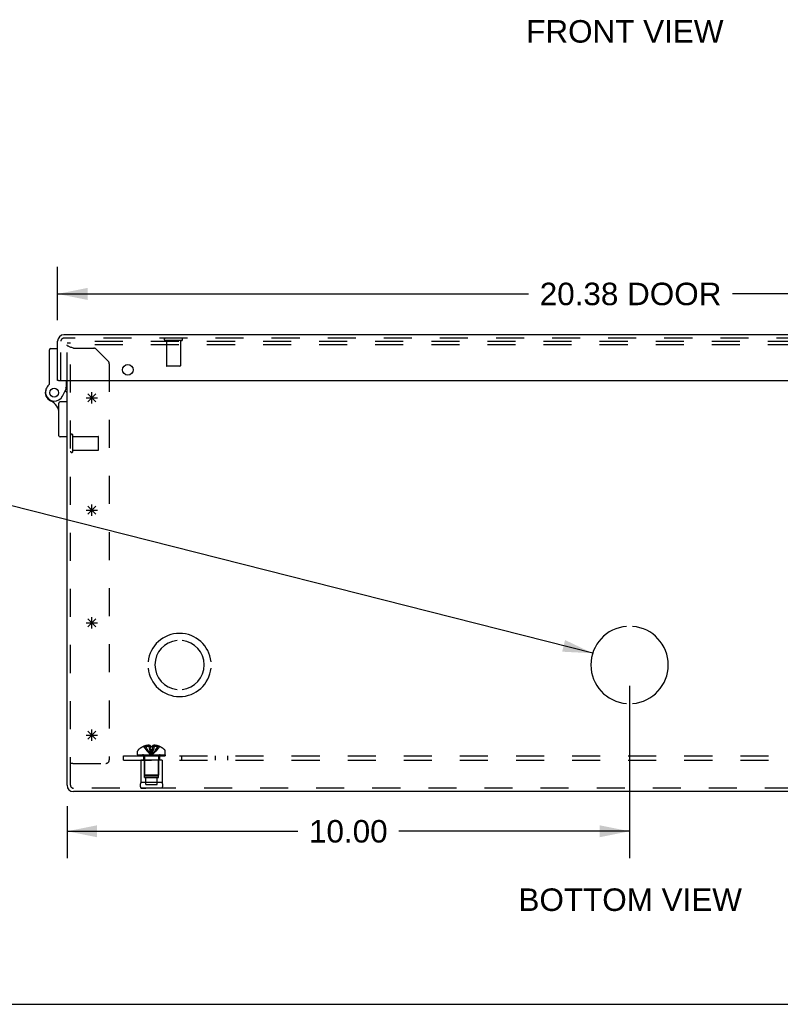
# Model space of a CAD drawing. Header units: inches. Extents: x 0 to 90.7, y 0 to 58.7.
# Tile 2 of 15: x 18.5 to 32, y 0 to 17.5. Entities that reach past the tile are written whole.
import ezdxf

# ---------------------------------------------------------------- set-up
doc = ezdxf.new("R2010")
doc.units = ezdxf.units.IN
doc.header["$LTSCALE"] = 4.986667
doc.header["$MEASUREMENT"] = 0
doc.linetypes.add('HIDDEN', pattern=[0.2, 0.1, -0.1])
doc.layers.get('0').update_dxf_attribs({"linetype": 'CONTINUOUS'})
for name, color, linetype in [('DEFAULT_2', 8, 'HIDDEN'), ('DIMENSIONS', 7, 'CONTINUOUS'), ('DOOR_ASSEMBLY', 7, 'CONTINUOUS'), ('OPEN', 7, 'CONTINUOUS'), ('SPOTWELDS', 7, 'CONTINUOUS'), ('SUBPANEL', 7, 'CONTINUOUS')]:
    doc.layers.add(name, color=color, linetype=linetype)
doc.styles.get("Standard").update_dxf_attribs({"font": 'arial.ttf'})
doc.dimstyles.new('DIMSTYLE_1', dxfattribs={"dimtxt": 0.4, "dimasz": 0.533333, "dimexe": 0.09, "dimexo": 0.07, "dimgap": 0.0375, "dimtad": 0, "dimtih": 1, "dimtoh": 1, "dimzin": 4, "dimdsep": 46, "dimtxsty": 'Standard', "dimblk": '_FILLED', "dimblk1": '_FILLED', "dimblk2": '_FILLED', "dimcen": 0.09, "dimadec": 3, "dimazin": 1, "dimtfac": 1, "dimtdec": 3, "dimtofl": 0, "dimtmove": 0, "dimatfit": 3, "dimldrblk": '_FILLED', "dimfxl": 0, "dimtolj": 1, "dimtzin": 4, "dimarcsym": 0})
doc.dimstyles.get("Standard").update_dxf_attribs({"dimtxt": 0.453333, "dimasz": 0.533333, "dimexe": 0.09, "dimexo": 0.07, "dimgap": 0.09, "dimtad": 0, "dimtih": 1, "dimtoh": 1, "dimdec": 3, "dimzin": 4, "dimdsep": 46, "dimtxsty": 'Standard', "dimblk": '_FILLED', "dimblk1": '_FILLED', "dimblk2": '_FILLED', "dimcen": 0.09, "dimadec": 3, "dimazin": 1, "dimtp": 0.001, "dimtm": 0.001, "dimtfac": 1, "dimtdec": 3, "dimtofl": 0, "dimtmove": 0, "dimatfit": 3, "dimldrblk": '_FILLED', "dimfxl": 0, "dimtolj": 1, "dimtzin": 4, "dimarcsym": 0})

# ---------------------------------------------------------------- blocks, each defined once
blk = doc.blocks.new('_FILLED')
at = {"color": 0, "linetype": 'ByBlock'}
blk.add_solid([(0, 0), (-1, 0.2), (-1, -0.2)], dxfattribs=at)
blk = doc.blocks.new('*D9')
at = {"layer": 'DIMENSIONS', "color": 2, "linetype": 'Continuous'}
for p, q in [((19.187, 12.164), (19.187, 13.109)), ((39.562, 12.164), (39.562, 13.109)), ((19.187, 12.629), (27.561, 12.629)), ((39.562, 12.629), (31.188, 12.629))]:
    blk.add_line(p, q, dxfattribs=at)
at = {"layer": 'DIMENSIONS', "color": 2, "linetype": 'Continuous', "xscale": 0.5333333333, "yscale": 0.5333333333, "zscale": 0.5333333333, "rotation": 180}
blk.add_blockref('_FILLED', (19.187, 12.629), dxfattribs=at)
at = {"layer": 'DIMENSIONS', "color": 2, "linetype": 'Continuous', "xscale": 0.5333333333, "yscale": 0.5333333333, "zscale": 0.5333333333}
blk.add_blockref('_FILLED', (39.562, 12.629), dxfattribs=at)
at = {"layer": 'DIMENSIONS', "color": 2, "linetype": 'Continuous', "insert": (29.375, 12.829), "char_height": 0.4, "width": 3.22677, "attachment_point": 2, "line_spacing_factor": 0.9}
blk.add_mtext('20.38 DOOR', dxfattribs=at)
blk = doc.blocks.new('*D22')
at = {"layer": 'DIMENSIONS', "color": 2, "linetype": 'Continuous'}
for p, q in [((29.357, 5.66), (29.357, 2.596)), ((19.357, 3.522), (19.357, 2.596)), ((19.357, 3.076), (23.458, 3.076)), ((29.357, 3.076), (25.256, 3.076))]:
    blk.add_line(p, q, dxfattribs=at)
at = {"layer": 'DIMENSIONS', "color": 2, "linetype": 'Continuous', "xscale": 0.5333333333, "yscale": 0.5333333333, "zscale": 0.5333333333, "rotation": 180}
blk.add_blockref('_FILLED', (19.357, 3.076), dxfattribs=at)
at = {"layer": 'DIMENSIONS', "color": 2, "linetype": 'Continuous', "xscale": 0.5333333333, "yscale": 0.5333333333, "zscale": 0.5333333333}
blk.add_blockref('_FILLED', (29.357, 3.076), dxfattribs=at)
at = {"layer": 'DIMENSIONS', "color": 2, "linetype": 'Continuous', "insert": (24.357, 3.276), "char_height": 0.4, "width": 1.39777, "attachment_point": 2, "line_spacing_factor": 0.9}
blk.add_mtext('10.00', dxfattribs=at)

msp = doc.modelspace()

# ---------------------------------------------------------------- linework, layer by layer
at = {"color": 3, "linetype": 'Continuous'}
for p, q in [((19.357, 3.895), (19.357, 11.092)), ((39.245, 3.783), (19.469, 3.783))]:
    msp.add_line(p, q, dxfattribs=at)
at = {"color": 40, "linetype": 'Continuous'}
for p, q in [((19.724, 10.713), (19.865, 10.854)), ((19.865, 10.713), (19.724, 10.854)), ((19.795, 10.683), (19.795, 10.883)), ((19.695, 10.783), (19.895, 10.783))]:
    msp.add_line(p, q, dxfattribs=at)
at = {"color": 7, "linetype": 'Continuous'}
msp.add_line((0, 0), (90.667, 0), dxfattribs=at)
at = {"color": 3, "linetype": 'Continuous'}
msp.add_arc((19.469, 3.895), 0.112, 180, 270, dxfattribs=at)
at = {"layer": 'DEFAULT_2', "color": 8, "linetype": 'HIDDEN'}
for p, q in [((19.357, 11.092), (19.357, 11.753)), ((19.417, 11.753), (19.357, 11.753)), ((19.417, 3.895), (19.417, 11.783)), ((39.297, 11.783), (19.417, 11.783)), ((39.297, 11.723), (19.417, 11.723)), ((19.469, 11.664), (19.831, 11.664)), ((20.089, 11.432), (19.876, 11.645)), ((20.107, 11.388), (20.107, 4.346)), ((19.46, 9.831), (19.46, 10.115)), ((19.46, 10.097), (19.907, 10.097)), ((19.917, 9.859), (19.917, 10.087)), ((19.46, 9.849), (19.907, 9.849)), ((20.717, 4.585), (20.717, 4.584)), ((20.718, 4.585), (20.717, 4.584)), ((20.839, 4.585), (20.718, 4.585)), ((20.753, 4.585), (20.753, 4.597)), ((20.808, 4.585), (20.808, 4.606)), ((20.839, 4.585), (20.839, 4.597)), ((20.839, 4.585), (20.839, 4.584)), ((20.873, 4.555), (20.87, 4.527)), ((20.875, 4.585), (20.873, 4.555)), ((20.875, 4.597), (20.875, 4.585)), ((20.875, 4.585), (20.875, 4.584)), ((20.997, 4.585), (20.875, 4.585)), ((20.907, 4.585), (20.907, 4.606)), ((20.962, 4.585), (20.962, 4.597)), ((20.998, 4.584), (20.997, 4.585)), ((20.998, 4.585), (20.998, 4.584)), ((20.611, 4.438), (20.611, 4.5)), ((20.611, 4.438), (21.103, 4.438)), ((20.612, 4.418), (20.612, 4.433)), ((20.612, 4.433), (21.103, 4.433)), ((20.612, 4.418), (21.103, 4.418)), ((20.619, 4.433), (20.619, 4.418)), ((20.637, 4.418), (20.637, 4.433)), ((20.658, 4.418), (20.658, 4.433)), ((20.664, 4.433), (20.664, 4.418)), ((20.67, 4.418), (20.67, 4.433)), ((20.69, 4.418), (20.69, 4.433)), ((20.699, 4.418), (20.699, 4.433)), ((20.717, 4.418), (20.717, 4.433)), ((20.733, 4.401), (20.733, 4.073)), ((20.74, 4.433), (20.74, 4.418)), ((20.751, 4.418), (20.751, 4.433)), ((20.786, 4.418), (20.786, 4.433)), ((20.791, 4.418), (20.791, 4.433)), ((20.854, 4.448), (20.857, 4.424)), ((20.854, 4.448), (20.857, 4.424)), ((20.924, 4.418), (20.924, 4.433)), ((20.928, 4.433), (20.928, 4.418)), ((20.963, 4.418), (20.963, 4.433)), ((20.974, 4.418), (20.974, 4.433)), ((20.981, 4.401), (20.981, 4.073)), ((20.997, 4.418), (20.997, 4.433)), ((21.016, 4.433), (21.016, 4.418)), ((21.025, 4.418), (21.025, 4.433)), ((21.045, 4.418), (21.045, 4.433)), ((21.05, 4.418), (21.05, 4.433)), ((21.056, 4.418), (21.056, 4.433)), ((21.077, 4.433), (21.077, 4.418)), ((21.095, 4.418), (21.095, 4.433)), ((21.103, 4.438), (21.103, 4.5)), ((21.103, 4.433), (21.103, 4.418)), ((19.457, 4.283), (19.417, 4.283)), ((19.457, 4.283), (20.044, 4.283)), ((20.669, 4.343), (20.669, 3.943)), ((21.045, 4.343), (20.669, 4.343)), ((20.732, 4.031), (20.732, 4.343)), ((20.982, 4.031), (20.982, 4.343)), ((21.045, 4.343), (21.045, 3.943)), ((20.732, 4.031), (20.982, 4.031)), ((20.743, 4.063), (20.733, 4.073)), ((20.981, 4.073), (20.733, 4.073)), ((20.743, 4.063), (20.971, 4.063)), ((20.756, 3.906), (20.756, 4.031)), ((20.959, 3.906), (20.959, 4.031)), ((20.971, 4.063), (20.981, 4.073)), ((21.045, 3.943), (20.669, 3.943)), ((20.756, 3.906), (20.959, 3.906)), ((39.245, 3.843), (19.469, 3.843)), ((21.045, 3.843), (20.669, 3.843)), ((20.669, 3.843), (20.757, 3.843)), ((21.045, 3.843), (20.957, 3.843))]:
    msp.add_line(p, q, dxfattribs=at)
for points in [[(19.469, 11.664), (19.455, 11.669), (19.44, 11.674), (19.426, 11.679), (19.413, 11.684), (19.401, 11.689), (19.39, 11.694), (19.38, 11.698), (19.372, 11.703), (19.366, 11.708), (19.361, 11.713), (19.358, 11.718), (19.357, 11.723)], [(20.717, 4.584), (20.737, 4.555), (20.758, 4.527), (20.78, 4.5), (20.805, 4.474), (20.83, 4.448), (20.857, 4.424)], [(20.808, 4.606), (20.802, 4.606), (20.797, 4.606), (20.792, 4.605), (20.787, 4.604), (20.782, 4.603), (20.776, 4.603), (20.771, 4.601), (20.765, 4.6), (20.759, 4.599), (20.753, 4.597)], [(20.753, 4.585), (20.767, 4.555), (20.783, 4.527), (20.8, 4.5), (20.818, 4.474), (20.837, 4.448), (20.857, 4.424)], [(20.839, 4.597), (20.835, 4.599), (20.831, 4.601), (20.827, 4.602), (20.823, 4.603), (20.819, 4.604), (20.815, 4.605), (20.811, 4.606), (20.808, 4.606)], [(20.808, 4.585), (20.815, 4.555), (20.822, 4.527), (20.83, 4.5), (20.839, 4.474), (20.848, 4.448), (20.857, 4.424)], [(20.839, 4.585), (20.842, 4.555), (20.844, 4.527), (20.847, 4.5), (20.85, 4.474), (20.854, 4.448)], [(20.839, 4.584), (20.842, 4.555), (20.845, 4.527), (20.847, 4.5), (20.851, 4.474)], [(20.851, 4.584), (20.845, 4.584), (20.839, 4.584)], [(20.851, 4.584), (20.857, 4.585), (20.863, 4.584)], [(20.907, 4.585), (20.9, 4.555), (20.892, 4.527), (20.884, 4.5), (20.876, 4.474), (20.867, 4.448), (20.857, 4.424)], [(20.962, 4.585), (20.947, 4.555), (20.931, 4.527), (20.914, 4.5), (20.897, 4.474), (20.877, 4.448), (20.857, 4.424)], [(20.998, 4.584), (20.978, 4.555), (20.957, 4.527), (20.934, 4.5), (20.91, 4.474), (20.884, 4.448), (20.857, 4.424)], [(20.875, 4.584), (20.869, 4.584), (20.863, 4.584)], [(20.907, 4.606), (20.903, 4.606), (20.899, 4.605), (20.895, 4.604), (20.891, 4.603), (20.887, 4.602), (20.883, 4.601), (20.879, 4.599), (20.875, 4.597)], [(20.962, 4.597), (20.956, 4.599), (20.95, 4.6), (20.944, 4.601), (20.938, 4.603), (20.933, 4.603), (20.928, 4.604), (20.922, 4.605), (20.917, 4.606), (20.912, 4.606), (20.907, 4.606)], [(20.87, 4.527), (20.867, 4.5), (20.864, 4.474), (20.861, 4.448), (20.857, 4.424)], [(20.867, 4.5), (20.864, 4.474), (20.861, 4.448), (20.857, 4.424)]]:
    msp.add_lwpolyline(points, dxfattribs=at)
for centre, radius, start, end in [((19.831, 11.601), 0.063, 45, 90), ((20.044, 11.388), 0.063, 0, 45), ((19.439, 10.115), 0.0215, 360, 180), ((19.907, 10.087), 0.01, 360, 90), ((19.439, 9.831), 0.0215, 180, 0), ((19.907, 9.859), 0.01, 270, 0), ((20.857, 4.256), 0.357, 113.1727, 130.9334), ((20.857, 4.256), 0.357, 107.0407, 113.0017), ((20.857, 4.256), 0.357, 66.9983, 72.9593), ((20.857, 4.256), 0.357, 49.0666, 66.8273), ((20.646, 4.5), 0.035, 130.9334, 180), ((20.696, 4.401), 0.0372, 59.9503, 90), ((20.696, 4.401), 0.0372, 0, 27.5399), ((21.018, 4.401), 0.0372, 152.4601, 180), ((21.018, 4.401), 0.0372, 90, 120.0497), ((21.068, 4.5), 0.035, 0, 49.0666), ((20.044, 4.346), 0.063, 270, 360), ((19.469, 3.895), 0.052, 180, 270), ((20.756, 3.893), 0.1, 150.0508, 209.9492), ((20.959, 3.893), 0.1, 330.0508, 29.9492)]:
    msp.add_arc(centre, radius, start, end, dxfattribs=at)
at = {"layer": 'DOOR_ASSEMBLY', "color": 3, "linetype": 'Continuous'}
for p, q in [((19.187, 11.092), (19.187, 11.79)), ((39.45, 11.902), (19.299, 11.902)), ((19.202, 11.092), (39.547, 11.092))]:
    msp.add_line(p, q, dxfattribs=at)
at = {"layer": 'DOOR_ASSEMBLY', "color": 8, "linetype": 'HIDDEN'}
for p, q in [((19.247, 11.092), (19.247, 11.79)), ((39.45, 11.842), (19.299, 11.842)), ((21.389, 11.799), (21.105, 11.799)), ((21.123, 11.799), (21.123, 11.352)), ((21.371, 11.799), (21.371, 11.352)), ((21.361, 11.342), (21.133, 11.342))]:
    msp.add_line(p, q, dxfattribs=at)
at = {"layer": 'DOOR_ASSEMBLY', "color": 7, "linetype": 'Continuous'}
for p, q in [((19.043, 11.026), (19.043, 11.636)), ((19.063, 11.656), (19.187, 11.656)), ((19.202, 11.092), (19.187, 11.092)), ((19.347, 10.956), (19.347, 11.092)), ((19.278, 10.814), (19.347, 10.956)), ((19.322, 10.906), (19.357, 10.873)), ((19.347, 10.956), (19.327, 10.961)), ((19.357, 10.928), (19.333, 10.928)), ((19.213, 10.109), (19.213, 10.69)), ((19.357, 10.71), (19.233, 10.71)), ((19.357, 10.089), (19.233, 10.089))]:
    msp.add_line(p, q, dxfattribs=at)
at = {"layer": 'DOOR_ASSEMBLY', "color": 3, "linetype": 'Continuous'}
msp.add_circle((20.437, 11.28), 0.0938, dxfattribs=at)
at = {"layer": 'DOOR_ASSEMBLY', "color": 7, "linetype": 'Continuous'}
for radius in [0.079, 0.078]:
    msp.add_circle((19.127, 10.873), radius, dxfattribs=at)
at = {"layer": 'DOOR_ASSEMBLY', "color": 3, "linetype": 'Continuous'}
msp.add_arc((19.299, 11.79), 0.112, 90, 180, dxfattribs=at)
at = {"layer": 'DOOR_ASSEMBLY', "color": 8, "linetype": 'HIDDEN'}
for centre, radius, start, end in [((19.299, 11.79), 0.052, 90, 180), ((21.105, 11.821), 0.0215, 90, 270), ((21.389, 11.821), 0.0215, 270, 90), ((21.133, 11.352), 0.01, 180, 270), ((21.361, 11.352), 0.01, 270, 360)]:
    msp.add_arc(centre, radius, start, end, dxfattribs=at)
at = {"layer": 'DOOR_ASSEMBLY', "color": 7, "linetype": 'Continuous'}
for centre, radius, start, end in [((19.063, 11.636), 0.02, 90, 180), ((19.127, 10.873), 0.158, 158.6873, 246.1735), ((19.134, 10.885), 0.16, 128.2106, 333.852), ((19.023, 11.026), 0.02, 308.2106, 360), ((18.963, 10.5), 0.25, 0, 66.1735), ((19.233, 10.69), 0.02, 90, 180), ((19.233, 10.109), 0.02, 180, 270)]:
    msp.add_arc(centre, radius, start, end, dxfattribs=at)
at = {"layer": 'OPEN', "color": 40, "linetype": 'Continuous'}
for centre, radius, start, end in [((29.357, 6.033), 0.688, 94.5886, 265.4114), ((29.357, 6.033), 0.688, 274.5886, 85.4114), ((21.357, 6.033), 0.562, 5.6112, 174.3888), ((21.357, 6.033), 0.438, 95.9037, 264.0963), ((21.357, 6.033), 0.438, 275.9037, 84.0963), ((21.357, 6.033), 0.562, 185.6112, 354.3888)]:
    msp.add_arc(centre, radius, start, end, dxfattribs=at)
at = {"layer": 'SPOTWELDS', "color": 40, "linetype": 'Continuous'}
for p, q in [((19.695, 8.783), (19.895, 8.783)), ((19.724, 8.713), (19.865, 8.854)), ((19.724, 8.854), (19.865, 8.713)), ((19.795, 8.683), (19.795, 8.883)), ((19.724, 6.854), (19.865, 6.713)), ((19.724, 6.713), (19.865, 6.854)), ((19.795, 6.683), (19.795, 6.883)), ((19.695, 6.783), (19.895, 6.783)), ((19.695, 4.783), (19.895, 4.783)), ((19.724, 4.854), (19.865, 4.713)), ((19.724, 4.713), (19.865, 4.854)), ((19.795, 4.683), (19.795, 4.883))]:
    msp.add_line(p, q, dxfattribs=at)
at = {"layer": 'SUBPANEL', "color": 8, "linetype": 'HIDDEN'}
for p, q in [((20.357, 4.343), (20.357, 4.418)), ((20.357, 4.418), (38.357, 4.418)), ((20.717, 4.418), (20.717, 4.343)), ((20.998, 4.418), (20.998, 4.343)), ((21.399, 4.343), (21.399, 4.418)), ((21.998, 4.343), (21.998, 4.418)), ((22.216, 4.343), (22.216, 4.418)), ((20.357, 4.343), (38.357, 4.343))]:
    msp.add_line(p, q, dxfattribs=at)

# ---------------------------------------------------------------- texts
at = {"layer": 'DIMENSIONS', "color": 2, "linetype": 'Continuous', "char_height": 0.4, "attachment_point": 2, "line_spacing_factor": 0.9}
for s, insert, width in [('FRONT VIEW', (29.274, 17.497), 3.50037), ('BOTTOM VIEW', (29.369, 2.06), 3.96431)]:
    msp.add_mtext(s, dxfattribs=dict(at, insert=insert, width=width))

# ---------------------------------------------------------------- dimensions: what is measured, and where the dimension line sits
at = {"layer": 'DIMENSIONS', "color": 2, "linetype": 'Continuous'}
dim = msp.add_linear_dim(base=(39.562249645, 12.628814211), p1=(19.187249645, 13.178814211), p2=(39.562249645, 13.178814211), text='<> DOOR', dimstyle='DIMSTYLE_1', dxfattribs=at)
dim.commit()
dim.dimension.update_dxf_attribs({"geometry": '*D9', "text_midpoint": (29.374749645, 12.628814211), "dimtype": 160})
dim = msp.add_linear_dim(base=(29.357, 3.076), p1=(19.357, 2.526), p2=(29.357, 5.73), dimstyle='DIMSTYLE_1', dxfattribs=at)
dim.commit()
dim.dimension.update_dxf_attribs({"geometry": '*D22', "text_midpoint": (24.374, 3.074), "dimtype": 160})

# ---------------------------------------------------------------- leaders
at = {"layer": 'DIMENSIONS', "color": 2, "linetype": 'Continuous', "annotation_type": 0, "has_hookline": 1, "hookline_direction": 1}
for points, text_width in [([(28.702, 6.241), (18.325, 8.875), (17.864, 8.875)], 8.467), ([(37.704, 6.476), (40.28, 8.861), (40.739, 8.861)], 11.56)]:
    msp.add_leader(points, dimstyle='Standard', override={"dimtad": 0}, dxfattribs=dict(at, text_width=text_width))

doc.saveas('drawing.dxf')
